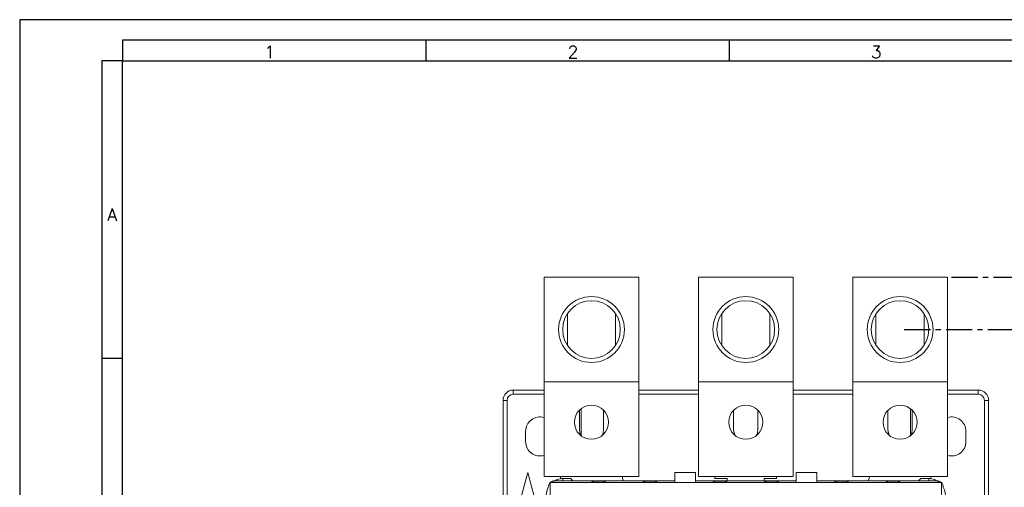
# Model space of a CAD drawing. Header units: millimetres. Extents: x 0 to 841, y 0 to 594.
# Tile 5 of 11: x 0 to 239, y 480 to 594. Entities that reach past the tile are written whole.
import ezdxf

# ---------------------------------------------------------------- set-up
doc = ezdxf.new("R2010")
doc.units = ezdxf.units.MM
doc.linetypes.add('CENTER', pattern=[10.16, 6.35, -1.27, 1.27, -1.27])
doc.layers.add('CENTRO', color=7, linetype='CENTER')
doc.layers.add('FORMATO', color=7, linetype='Continuous')
doc.styles.add('SLDTEXTSTYLE0', font='ROMANS')
doc.styles.add('SLDTEXTSTYLE3', font='TXT', dxfattribs={"width": 0.75})
doc.dimstyles.new('SLDDIMSTYLE1', dxfattribs={"dimtxt": 5.291667, "dimasz": 6, "dimexe": 0, "dimexo": 0.0625, "dimgap": 1.322917, "dimtad": 1, "dimdec": 1, "dimrnd": 1e-09, "dimzin": 12, "dimdsep": 46, "dimtxsty": 'SLDTEXTSTYLE3', "dimblk1": 'CLOSED', "dimblk2": 'CLOSED', "dimsah": 1, "dimcen": 0.09, "dimadec": 0, "dimazin": 3, "dimtfac": 1, "dimtdec": 1, "dimtofl": 0, "dimtmove": 0, "dimatfit": 3, "dimldrblk": 'CLOSED', "dimfxl": 0, "dimfrac": 2, "dimtolj": 1, "dimtzin": 12, "dimarcsym": 0})

# ---------------------------------------------------------------- blocks, each defined once
blk = doc.blocks.new('_CLOSED')
at = {"color": 0, "linetype": 'ByBlock', "lineweight": -2}
for p, q in [((-1, 0.166667), (0, 0)), ((-1, 0.166667), (-1, -0.166667)), ((0, 0), (-1, -0.166667)), ((0, 0), (-1, 0))]:
    blk.add_line(p, q, dxfattribs=at)
blk = doc.blocks.new('_D_2')
at = {"layer": 'CENTRO'}
for p, q in [((214.95, 518.77), (261.55, 518.77)), ((260.55, 518.77), (260.55, 339.37)), ((244.01, 438.7), (244.01, 439.78)), ((244.01, 439.78), (252.42, 439.78)), ((252.42, 439.78), (252.42, 438.7)), ((244.01, 418.43), (244.01, 417.36)), ((244.01, 417.36), (252.42, 417.36)), ((252.42, 417.36), (252.42, 418.43)), ((214.95, 339.37), (261.55, 339.37))]:
    blk.add_line(p, q, dxfattribs=at)
at = {"layer": 'CENTRO', "xscale": 6, "yscale": 6}
for p, rotation in [((260.55, 518.77, -2.69), 90.00000000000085), ((260.55, 339.37, -2.69), 270.0000000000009)]:
    blk.add_blockref('_CLOSED', p, dxfattribs=dict(at, rotation=rotation))
at = {"layer": 'CENTRO', "char_height": 5.292, "attachment_point": 1, "rotation": 90, "style": 'SLDTEXTSTYLE3'}
for s, insert in [('7,063', (245.6, 419.77)), ('179,4', (253.73, 419.77))]:
    blk.add_mtext(s, dxfattribs=dict(at, insert=insert))
blk = doc.blocks.new('_D_3')
at = {"layer": 'CENTRO'}
for p, q in [((226.45, 531.47), (281.19, 531.47)), ((280.19, 531.47), (280.19, 326.67)), ((263.66, 438.7), (263.66, 439.78)), ((263.66, 439.78), (272.07, 439.78)), ((272.07, 439.78), (272.07, 438.7)), ((263.66, 418.43), (263.66, 417.36)), ((263.66, 417.36), (272.07, 417.36)), ((272.07, 417.36), (272.07, 418.43)), ((226.45, 326.67), (281.19, 326.67))]:
    blk.add_line(p, q, dxfattribs=at)
at = {"layer": 'CENTRO', "xscale": 6, "yscale": 6}
for p, rotation in [((280.19, 531.47, -2.69), 90.00000000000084), ((280.19, 326.67, -2.69), 270.0000000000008)]:
    blk.add_blockref('_CLOSED', p, dxfattribs=dict(at, rotation=rotation))
at = {"layer": 'CENTRO', "char_height": 5.292, "attachment_point": 1, "rotation": 90, "style": 'SLDTEXTSTYLE3'}
for s, insert in [('8,063', (265.24, 419.77)), ('204,8', (273.37, 419.77))]:
    blk.add_mtext(s, dxfattribs=dict(at, insert=insert))

msp = doc.modelspace()

# ---------------------------------------------------------------- linework, layer by layer
at = {"color": 7, "linetype": 'Continuous', "lineweight": 15}
for p, q in [((127.45, 506.07), (127.45, 531.47)), ((127.45, 531.47), (150.45, 531.47)), ((150.45, 506.07), (150.45, 531.47)), ((164.95, 506.07), (164.95, 531.47)), ((164.95, 531.47), (187.95, 531.47)), ((187.95, 506.07), (187.95, 531.47)), ((202.45, 531.47), (225.45, 531.47)), ((202.45, 506.07), (202.45, 531.47)), ((225.45, 506.07), (225.45, 531.47)), ((133.09, 522.6), (133.09, 514.93)), ((144.81, 514.93), (144.81, 522.6)), ((170.59, 522.6), (170.59, 514.93)), ((182.31, 514.93), (182.31, 522.6)), ((208.09, 522.6), (208.09, 514.93)), ((219.81, 514.93), (219.81, 522.6)), ((127.45, 506.07), (150.45, 506.07)), ((127.45, 483.07), (127.45, 506.07)), ((150.45, 483.07), (150.45, 506.07)), ((164.95, 506.07), (187.95, 506.07)), ((164.95, 483.07), (164.95, 506.07)), ((187.95, 483.07), (187.95, 506.07)), ((202.45, 506.07), (225.45, 506.07)), ((202.45, 483.07), (202.45, 506.07)), ((225.45, 483.07), (225.45, 506.07)), ((119.95, 503.07), (119.95, 504.07)), ((119.95, 504.07), (127.45, 504.07)), ((150.45, 504.07), (164.95, 504.07)), ((187.95, 504.07), (202.45, 504.07)), ((225.45, 504.07), (232.95, 504.07)), ((232.95, 504.07), (232.95, 503.07)), ((117.45, 465.47), (117.45, 501.57)), ((118.45, 501.57), (117.45, 501.57)), ((234.45, 501.57), (235.45, 501.57)), ((235.45, 501.57), (235.45, 465.47)), ((136, 494.47), (136, 499.19)), ((141.9, 499.19), (141.9, 494.47)), ((173.5, 494.47), (173.5, 499.19)), ((179.4, 499.19), (179.4, 494.47)), ((211, 499.19), (211, 494.47)), ((216.9, 494.47), (216.9, 499.19)), ((122.95, 494.07), (122.95, 491.57)), ((229.95, 491.57), (229.95, 494.07)), ((119.97, 471.07), (123.45, 484.07)), ((123.45, 484.07), (126.93, 471.07)), ((159.2, 484.07), (159.2, 481.6)), ((164.2, 484.07), (159.2, 484.07)), ((164.2, 481.6), (164.2, 484.07)), ((193.7, 484.07), (188.7, 484.07)), ((188.7, 484.07), (188.7, 481.6)), ((193.7, 484.07), (193.7, 481.6)), ((127.45, 483.07), (150.45, 483.07)), ((128.92, 481.6), (128.92, 376.54)), ((223.98, 481.6), (128.92, 481.6)), ((159.2, 482.07), (130.05, 482.07)), ((131.45, 482.57), (131.45, 483.07)), ((133.95, 482.57), (131.45, 482.57)), ((134.45, 482.07), (133.95, 482.57)), ((142.15, 481.92), (139.25, 481.92)), ((146.45, 483.07), (146.45, 482.57)), ((146.45, 482.57), (146.74, 482.07)), ((154.65, 481.92), (151.75, 481.92)), ((164.2, 482.07), (188.7, 482.07)), ((164.95, 483.07), (187.95, 483.07)), ((168.75, 481.92), (171.65, 481.92)), ((168.95, 482.57), (168.95, 483.07)), ((171.95, 482.57), (168.95, 482.57)), ((171.95, 482.07), (171.95, 482.57)), ((180.95, 482.57), (180.95, 482.07)), ((183.95, 482.57), (180.95, 482.57)), ((181.25, 481.92), (184.15, 481.92)), ((183.95, 483.07), (183.95, 482.57)), ((193.7, 482.07), (222.85, 482.07)), ((198.25, 481.92), (201.15, 481.92)), ((202.45, 483.07), (225.45, 483.07)), ((206.45, 482.57), (206.15, 482.07)), ((206.45, 483.07), (206.45, 482.57)), ((210.75, 481.92), (213.65, 481.92)), ((218.45, 482.07), (218.95, 482.57)), ((218.95, 482.57), (221.45, 482.57)), ((221.45, 482.57), (221.45, 483.07)), ((223.98, 376.54), (223.98, 481.6))]:
    msp.add_line(p, q, dxfattribs=at)
at = {"color": 8, "linetype": 'Continuous', "lineweight": 15}
for p, q in [((119.95, 503.07), (127.45, 503.07)), ((150.45, 503.07), (164.95, 503.07)), ((187.95, 503.07), (202.45, 503.07)), ((225.45, 503.07), (232.95, 503.07)), ((118.45, 465.47), (118.45, 501.57)), ((234.45, 501.57), (234.45, 465.47)), ((136.45, 492.95), (136.45, 499.58)), ((216.45, 499.58), (216.45, 492.95)), ((131.95, 482.57), (131.95, 482.07)), ((220.95, 482.57), (220.95, 482.07))]:
    msp.add_line(p, q, dxfattribs=at)
at = {"color": 7, "linetype": 'Continuous', "lineweight": 15, "flags": 128}
for points in [[(136.39, 493), (136.1, 493.7), (136, 494.47)], [(141.9, 494.47), (141.8, 493.7), (141.51, 493)], [(173.89, 493), (173.6, 493.7), (173.5, 494.47)], [(179.4, 494.47), (179.3, 493.7), (179, 493)], [(211, 494.47), (211.1, 493.7), (211.39, 493)], [(216.51, 493), (216.8, 493.7), (216.9, 494.47)]]:
    msp.add_lwpolyline(points, dxfattribs=at)
at = {"color": 7, "linetype": 'Continuous', "lineweight": 15}
for centre, radius in [((138.95, 518.77), 8), ((176.45, 518.77), 8), ((213.95, 518.77), 8), ((138.95, 518.77), 7), ((176.45, 518.77), 7), ((213.95, 518.77), 7), ((138.95, 496.27), 4.15), ((176.45, 496.27), 4.15), ((213.95, 496.27), 4.15)]:
    msp.add_circle(centre, radius, dxfattribs=at)
for centre, radius, start, end in [((119.95, 501.57), 2.5, 90, 180), ((119.95, 501.57), 1.5, 90, 180), ((232.95, 501.57), 2.5, 360, 90), ((232.95, 501.57), 1.5, 360, 90), ((126.45, 494.07), 3.5, 73.3985, 180), ((226.45, 494.07), 3.5, 360, 106.6015), ((126.45, 491.57), 3.5, 180, 286.6015), ((226.45, 491.57), 3.5, 253.3985, 0), ((130.05, 480.47), 1.6, 135, 180), ((130.05, 480.47), 1.6, 112.5033, 135), ((130.05, 480.47), 1.6, 90, 112.5036), ((222.85, 480.47), 1.6, 67.4964, 90), ((222.85, 480.47), 1.6, 45, 67.4967), ((222.85, 480.47), 1.6, 0, 45)]:
    msp.add_arc(centre, radius, start, end, dxfattribs=at)
at = {"color": 8, "linetype": 'Continuous', "lineweight": 15}
for centre, start, end in [((131.95, 478.57), 90, 118.9679), ((220.95, 478.57), 61.0321, 90), ((131.95, 478.57), 151.0321, 180), ((220.95, 478.57), 360, 28.9679)]:
    msp.add_arc(centre, 4, start, end, dxfattribs=at)
at = {"color": 7, "linetype": 'Continuous', "lineweight": 15}
for centre, major_axis, ratio, start_param, end_param in [((130.05, 480.47), (-1.48, 1.48), 0.414214, 5.105088, 5.497776), ((138.95, 481.36), (0, -0.707), 0.707107, 1.914799, 2.492711), ((142.45, 481.36), (0, 0.707), 0.707107, 0.648882, 1.226793), ((151.45, 481.36), (0, -0.707), 0.707107, 1.914799, 2.492711), ((154.95, 481.36), (0, 0.707), 0.707107, 0.648882, 1.226793), ((168.45, 481.36), (0, -0.707), 0.707107, 1.914799, 2.492711), ((171.95, 481.36), (0, 0.707), 0.707107, 0.648882, 1.226793), ((180.95, 481.36), (0, -0.707), 0.707107, 1.914799, 2.492711), ((184.45, 481.36), (0, 0.707), 0.707107, 0.648882, 1.226793), ((197.95, 481.36), (0, -0.707), 0.707107, 1.914799, 2.492711), ((201.45, 481.36), (0, 0.707), 0.707107, 0.648882, 1.226793), ((210.45, 481.36), (0, -0.707), 0.707107, 1.914799, 2.492711), ((213.95, 481.36), (0, 0.707), 0.707107, 0.648882, 1.226793), ((222.85, 480.47), (1.48, 1.48), 0.414214, 0.785409, 1.178097)]:
    msp.add_ellipse(centre, major_axis=major_axis, ratio=ratio, start_param=start_param, end_param=end_param, dxfattribs=at)
for points, knots in [([(139.25, 481.92), (139.15, 481.83), (139.05, 481.73), (138.95, 481.6), (138.95, 481.6)], [0, 0, 0, 0, 0.987605, 1, 1, 1, 1]), ([(142.45, 481.6), (142.45, 481.6), (142.34, 481.73), (142.24, 481.83), (142.15, 481.92)], [0, 0, 0, 0, 0.012392, 1, 1, 1, 1]), ([(151.75, 481.92), (151.65, 481.83), (151.55, 481.73), (151.45, 481.6), (151.45, 481.6)], [0, 0, 0, 0, 0.9876048, 1, 1, 1, 1]), ([(154.95, 481.6), (154.95, 481.6), (154.84, 481.73), (154.74, 481.83), (154.65, 481.92)], [0, 0, 0, 0, 0.0123938, 1, 1, 1, 1]), ([(168.75, 481.92), (168.65, 481.83), (168.55, 481.73), (168.45, 481.6), (168.45, 481.6)], [0, 0, 0, 0, 0.987605, 1, 1, 1, 1]), ([(171.95, 481.6), (171.95, 481.6), (171.84, 481.73), (171.74, 481.83), (171.65, 481.92)], [0, 0, 0, 0, 0.012395, 1, 1, 1, 1]), ([(181.25, 481.92), (181.15, 481.83), (181.05, 481.73), (180.95, 481.6), (180.95, 481.6)], [0, 0, 0, 0, 0.987605, 1, 1, 1, 1]), ([(184.45, 481.6), (184.45, 481.6), (184.34, 481.73), (184.24, 481.83), (184.15, 481.92)], [0, 0, 0, 0, 0.012395, 1, 1, 1, 1]), ([(197.95, 481.6), (197.95, 481.6), (198.05, 481.73), (198.15, 481.83), (198.25, 481.92)], [0, 0, 0, 0, 0.0123938, 1, 1, 1, 1]), ([(201.45, 481.6), (201.45, 481.6), (201.34, 481.73), (201.24, 481.83), (201.15, 481.92)], [0, 0, 0, 0, 0.0123952, 1, 1, 1, 1]), ([(210.75, 481.92), (210.65, 481.83), (210.55, 481.73), (210.45, 481.6), (210.45, 481.6)], [0, 0, 0, 0, 0.987608, 1, 1, 1, 1]), ([(213.95, 481.6), (213.95, 481.6), (213.84, 481.73), (213.74, 481.83), (213.65, 481.92)], [0, 0, 0, 0, 0.012395, 1, 1, 1, 1])]:
    msp.add_open_spline(points, degree=3, knots=knots, dxfattribs=at)
at = {"layer": 'FORMATO'}
for p, q in [((841, 594), (0, 594)), ((0, 594), (0, 0)), ((836, 589), (25, 589)), ((25, 589), (25, 584)), ((98.7, 589), (98.7, 584)), ((172.4, 589), (172.4, 584)), ((20, 584), (20, 5)), ((25, 584), (20, 584)), ((25, 584), (836, 584)), ((25, 5), (25, 584)), ((25, 511.7), (20, 511.7))]:
    msp.add_line(p, q, dxfattribs=at)

# ---------------------------------------------------------------- texts
at = {"layer": 'FORMATO', "char_height": 3, "attachment_point": 2, "style": 'SLDTEXTSTYLE0'}
for s, insert in [('1', (60.76, 587.66)), ('2', (134.46, 587.66)), ('3', (208.16, 587.66)), ('A', (22.48, 548.14))]:
    msp.add_mtext(s, dxfattribs=dict(at, insert=insert))

# ---------------------------------------------------------------- dimensions: what is measured, and where the dimension line sits
at = {"layer": 'CENTRO'}
for base, p1, p2, picture, middle in [((280.19, 326.67), (225.45, 531.47), (225.45, 326.67), '_D_3', (280.19, 428.57)), ((260.55, 339.37), (213.95, 518.77), (213.95, 339.37), '_D_2', (260.55, 428.57))]:
    dim = msp.add_linear_dim(base=base, p1=p1, p2=p2, angle=90, dimstyle='SLDDIMSTYLE1', dxfattribs=at)
    dim.commit()
    dim.dimension.update_dxf_attribs({"geometry": picture, "text_midpoint": middle, "dimtype": 160})

doc.saveas('drawing.dxf')
